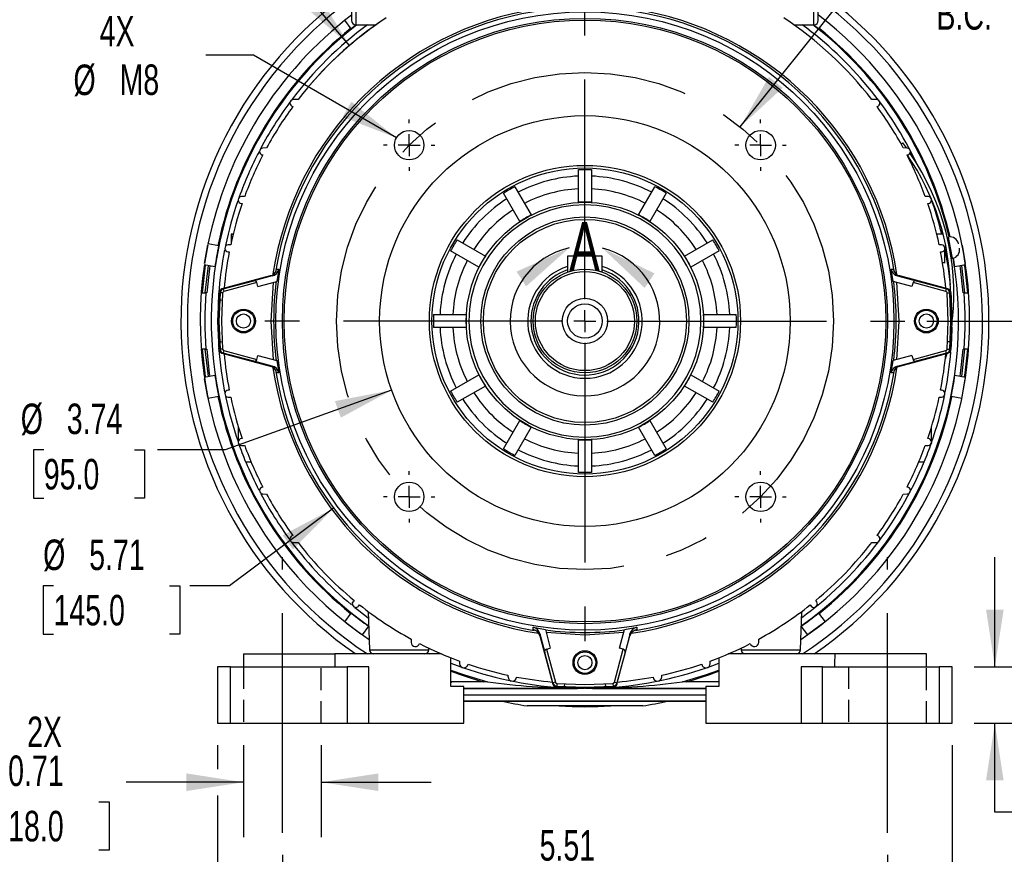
# Model space of a CAD drawing. Header units: inches. Extents: x 0 to 44, y 0 to 34.
# Tile 8 of 19: x 30 to 39, y 5.9 to 13.5. Entities that reach past the tile are written whole.
import ezdxf

# ---------------------------------------------------------------- set-up
doc = ezdxf.new("R2010")
doc.units = ezdxf.units.IN
doc.header["$LTSCALE"] = 4
doc.header["$MEASUREMENT"] = 0
doc.linetypes.add('CENTERX2', pattern=[0.8, 0.5, -0.1, 0.1, -0.1])
doc.linetypes.add('HIDDEN', pattern=[0.075, 0.05, -0.025])
doc.layers.add('CENTER', color=40, linetype='CENTERX2')
doc.layers.add('HIDDEN', color=102, linetype='HIDDEN')
doc.layers.add('DIMENSIONS', color=140, linetype='Continuous', lineweight=25)
doc.layers.add('TEXT', color=140, linetype='Continuous', lineweight=25)
doc.styles.add('SLDTEXTSTYLE0', font='TXT', dxfattribs={"width": 0.7})
doc.dimstyles.new('SLDDIMSTYLE0', dxfattribs={"dimtxt": 0.277778, "dimasz": 0.52, "dimexe": 0, "dimexo": 0.0625, "dimgap": 0.069444, "dimtad": 0, "dimtih": 1, "dimtoh": 1, "dimrnd": 1e-09, "dimdsep": 46, "dimtxsty": 'SLDTEXTSTYLE0', "dimsah": 1, "dimcen": 0.09, "dimadec": 0, "dimazin": 2, "dimtfac": 1, "dimtmove": 0, "dimatfit": 0, "dimfxl": 0, "dimfrac": 2, "dimtolj": 1, "dimtzin": 12, "dimarcsym": 0})
doc.dimstyles.new('SLDDIMSTYLE2', dxfattribs={"dimtxt": 0.277778, "dimasz": 0.52, "dimexe": 0, "dimexo": 0.0625, "dimgap": 0.069444, "dimtad": 0, "dimtih": 1, "dimtoh": 1, "dimrnd": 1e-09, "dimzin": 12, "dimdsep": 46, "dimtxsty": 'SLDTEXTSTYLE0', "dimsah": 1, "dimcen": 0.09, "dimadec": 0, "dimazin": 3, "dimtfac": 1, "dimtofl": 0, "dimtmove": 0, "dimatfit": 3, "dimfxl": 0, "dimfrac": 2, "dimtolj": 1, "dimtzin": 12, "dimarcsym": 0})
doc.dimstyles.new('SLDDIMSTYLE5', dxfattribs={"dimtxt": 0.277778, "dimasz": 0.52, "dimexe": 0, "dimexo": 0.0625, "dimgap": 0.069444, "dimtad": 0, "dimtih": 1, "dimtoh": 1, "dimrnd": 1e-09, "dimzin": 12, "dimdsep": 46, "dimtxsty": 'SLDTEXTSTYLE0', "dimsah": 1, "dimcen": 0, "dimadec": 0, "dimazin": 3, "dimtfac": 1, "dimtofl": 0, "dimtmove": 0, "dimatfit": 3, "dimfxl": 0, "dimfrac": 2, "dimtolj": 1, "dimtzin": 12, "dimarcsym": 0})
doc.dimstyles.new('SLDDIMSTYLE6', dxfattribs={"dimtxt": 0.277778, "dimasz": 0.52, "dimexe": 0, "dimexo": 0.0625, "dimgap": 0.069444, "dimtad": 0, "dimtih": 1, "dimtoh": 1, "dimrnd": 1e-09, "dimzin": 4, "dimdsep": 46, "dimtxsty": 'SLDTEXTSTYLE0', "dimsah": 1, "dimcen": 0, "dimadec": 0, "dimazin": 1, "dimtfac": 1, "dimtofl": 0, "dimtmove": 0, "dimatfit": 3, "dimfxl": 0, "dimfrac": 2, "dimtolj": 1, "dimtzin": 12, "dimarcsym": 0})
doc.dimstyles.new('SLDDIMSTYLE7', dxfattribs={"dimtxt": 0.277778, "dimasz": 0.52, "dimexe": 0, "dimexo": 0.0625, "dimgap": 0.069444, "dimtad": 0, "dimtih": 1, "dimtoh": 1, "dimrnd": 1e-09, "dimzin": 12, "dimdsep": 46, "dimtxsty": 'SLDTEXTSTYLE0', "dimsah": 1, "dimcen": 0, "dimadec": 0, "dimazin": 3, "dimtfac": 1, "dimtofl": 0, "dimtmove": 0, "dimatfit": 3, "dimfxl": 0, "dimfrac": 2, "dimtolj": 1, "dimtzin": 12, "dimarcsym": 0})

# ---------------------------------------------------------------- blocks, each defined once
blk = doc.blocks.new('_D_13')
at = {"layer": 'DIMENSIONS'}
for p, q in [((38.2424, 14.3133), (38.149, 14.3133)), ((38.149, 14.3133), (38.149, 13.8716)), ((39.2991, 14.3133), (39.3924, 14.3133)), ((39.3924, 14.3133), (39.3924, 13.8716)), ((36.5993, 12.5629), (37.6768, 13.9097)), ((37.6768, 13.9097), (37.8057, 13.9097)), ((38.149, 13.8716), (38.2424, 13.8716)), ((39.3924, 13.8716), (39.2991, 13.8716))]:
    blk.add_line(p, q, dxfattribs=at)
blk.add_solid([(36.5993, 12.5629), (36.9866, 12.919), (36.8617, 13.019)], dxfattribs=at)
at = {"layer": 'DIMENSIONS', "char_height": 0.27778, "attachment_point": 1, "style": 'SLDTEXTSTYLE0'}
for s, insert in [('%%c', (38.1481, 14.7336)), ('4.53', (38.5677, 14.7336)), ('115.0', (38.2424, 14.2296)), ('B.C.', (38.3868, 13.7257))]:
    blk.add_mtext(s, dxfattribs=dict(at, insert=insert))
blk = doc.blocks.new('_D_14')
at = {"layer": 'DIMENSIONS'}
for p, q in [((32.0749, 6.9341), (32.0749, 6.0962)), ((32.7836, 6.9341), (32.7836, 6.0962)), ((32.0749, 6.5962), (31.0055, 6.5962)), ((32.7836, 6.5962), (33.7836, 6.5962)), ((29.931, 6.4191), (29.8377, 6.4191)), ((29.8377, 6.4191), (29.8377, 5.9774)), ((30.7566, 6.4191), (30.85, 6.4191)), ((30.85, 6.4191), (30.85, 5.9774)), ((29.8377, 5.9774), (29.931, 5.9774)), ((30.85, 5.9774), (30.7566, 5.9774))]:
    blk.add_line(p, q, dxfattribs=at)
for points in [[(32.0749, 6.5962), (31.5549, 6.6762), (31.5549, 6.5162)], [(32.7836, 6.5962), (33.3036, 6.5162), (33.3036, 6.6762)]]:
    blk.add_solid(points, dxfattribs=at)
at = {"layer": 'DIMENSIONS', "char_height": 0.27778, "attachment_point": 1, "style": 'SLDTEXTSTYLE0'}
for s, insert in [('2X', (30.1039, 7.1936)), ('0.71', (29.931, 6.8394)), ('18.0', (29.931, 6.3354))]:
    blk.add_mtext(s, dxfattribs=dict(at, insert=insert))
blk = doc.blocks.new('_D_15')
at = {"layer": 'DIMENSIONS'}
for p, q in [((32.4293, 5.9341), (32.4293, 5.2405)), ((37.9411, 5.9341), (37.9411, 5.2405)), ((32.4293, 5.7405), (34.2802, 5.7405)), ((37.9411, 5.7405), (36.0901, 5.7405)), ((34.6568, 5.7399), (34.5635, 5.7399)), ((34.5635, 5.7399), (34.5635, 5.2981)), ((35.7135, 5.7399), (35.8069, 5.7399)), ((35.8069, 5.7399), (35.8069, 5.2981)), ((34.5635, 5.2981), (34.6568, 5.2981)), ((35.8069, 5.2981), (35.7135, 5.2981))]:
    blk.add_line(p, q, dxfattribs=at)
for points in [[(32.4293, 5.7405), (32.9493, 5.6605), (32.9493, 5.8205)], [(37.9411, 5.7405), (37.4211, 5.8205), (37.4211, 5.6605)]]:
    blk.add_solid(points, dxfattribs=at)
at = {"layer": 'DIMENSIONS', "char_height": 0.27778, "attachment_point": 1, "style": 'SLDTEXTSTYLE0'}
for s, insert in [('5.51', (34.7724, 6.1602)), ('140.0', (34.6568, 5.6562))]:
    blk.add_mtext(s, dxfattribs=dict(at, insert=insert))
blk = doc.blocks.new('_D_16')
at = {"layer": 'DIMENSIONS'}
for p, q in [((32.1666, 13.2148), (31.7331, 13.2148)), ((33.4685, 12.4632), (32.1666, 13.2148))]:
    blk.add_line(p, q, dxfattribs=at)
blk.add_solid([(33.4685, 12.4632), (33.0582, 12.7925), (32.9782, 12.6539)], dxfattribs=at)
at = {"layer": 'DIMENSIONS', "char_height": 0.27778, "attachment_point": 1, "style": 'SLDTEXTSTYLE0'}
for s, insert in [('4X', (30.7646, 13.5735)), ('%%c', (30.526, 13.1306)), ('M8', (30.9457, 13.1317))]:
    blk.add_mtext(s, dxfattribs=dict(at, insert=insert))
blk = doc.blocks.new('_D_18')
at = {"layer": 'DIMENSIONS'}
for p, q in [((38.9193, 7.6459), (38.9193, 8.6459)), ((38.7316, 7.6459), (39.4193, 7.6459)), ((38.7316, 7.1341), (39.4193, 7.1341)), ((38.9193, 6.3242), (38.9193, 7.1341)), ((39.3453, 6.3242), (38.9193, 6.3242)), ((39.8464, 6.3236), (39.7531, 6.3236)), ((39.7531, 6.3236), (39.7531, 5.8819)), ((40.672, 6.3236), (40.7653, 6.3236)), ((40.7653, 6.3236), (40.7653, 5.8819)), ((39.7531, 5.8819), (39.8464, 5.8819)), ((40.7653, 5.8819), (40.672, 5.8819))]:
    blk.add_line(p, q, dxfattribs=at)
for points in [[(38.9193, 7.6459), (38.9993, 8.1659), (38.8393, 8.1659)], [(38.9193, 7.1341), (38.8393, 6.6141), (38.9993, 6.6141)]]:
    blk.add_solid(points, dxfattribs=at)
at = {"layer": 'DIMENSIONS', "char_height": 0.27778, "attachment_point": 1, "style": 'SLDTEXTSTYLE0'}
for s, insert in [('0.51', (39.8464, 6.7439)), ('13.0', (39.8464, 6.24))]:
    blk.add_mtext(s, dxfattribs=dict(at, insert=insert))
blk = doc.blocks.new('_D_19')
at = {"layer": 'DIMENSIONS'}
for p, q in [((38.3003, 10.7955), (40.9406, 10.7955)), ((40.4406, 10.7955), (40.4406, 9.4693)), ((40.0278, 8.9642), (39.9345, 8.9642)), ((39.9345, 8.9642), (39.9345, 8.5225)), ((40.8535, 8.9642), (40.9468, 8.9642)), ((40.9468, 8.9642), (40.9468, 8.5225)), ((39.9345, 8.5225), (40.0278, 8.5225)), ((40.9468, 8.5225), (40.8535, 8.5225)), ((40.4406, 7.1341), (40.4406, 8.4603)), ((38.7316, 7.1341), (40.9406, 7.1341))]:
    blk.add_line(p, q, dxfattribs=at)
for points in [[(40.4406, 10.7955), (40.3606, 10.2755), (40.5206, 10.2755)], [(40.4406, 7.1341), (40.5206, 7.6541), (40.3606, 7.6541)]]:
    blk.add_solid(points, dxfattribs=at)
at = {"layer": 'DIMENSIONS', "char_height": 0.27778, "attachment_point": 1, "style": 'SLDTEXTSTYLE0'}
for s, insert in [('3.66', (40.0278, 9.3845)), ('93.0', (40.0278, 8.8806))]:
    blk.add_mtext(s, dxfattribs=dict(at, insert=insert))
blk = doc.blocks.new('_D_20')
at = {"layer": 'DIMENSIONS'}
for p, q in [((36.2805, 16.2677), (37.1144, 16.2677)), ((37.3544, 16.2677), (40.9406, 16.2677)), ((40.4406, 16.2677), (40.4406, 14.0361)), ((39.9123, 13.531), (39.819, 13.531)), ((39.819, 13.531), (39.819, 13.0893)), ((40.969, 13.531), (41.0623, 13.531)), ((41.0623, 13.531), (41.0623, 13.0893)), ((39.819, 13.0893), (39.9123, 13.0893)), ((40.4406, 10.7955), (40.4406, 13.0271)), ((41.0623, 13.0893), (40.969, 13.0893)), ((38.3003, 10.7955), (38.3659, 10.7955)), ((38.6059, 10.7955), (40.9406, 10.7955))]:
    blk.add_line(p, q, dxfattribs=at)
for points in [[(40.4406, 16.2677), (40.3606, 15.7477), (40.5206, 15.7477)], [(40.4406, 10.7955), (40.5206, 11.3155), (40.3606, 11.3155)]]:
    blk.add_solid(points, dxfattribs=at)
at = {"layer": 'DIMENSIONS', "char_height": 0.27778, "attachment_point": 1, "style": 'SLDTEXTSTYLE0'}
for s, insert in [('5.47', (40.0278, 13.9513)), ('139.0', (39.9123, 13.4473))]:
    blk.add_mtext(s, dxfattribs=dict(at, insert=insert))
blk = doc.blocks.new('_D_21')
at = {"layer": 'DIMENSIONS'}
for p, q in [((30.361, 14.3473), (30.2677, 14.3473)), ((30.2677, 14.3473), (30.2677, 13.9056)), ((31.4178, 14.3473), (31.5111, 14.3473)), ((31.5111, 14.3473), (31.5111, 13.9056)), ((32.1514, 14.3473), (31.6044, 14.3473)), ((33.0414, 13.3053), (32.1514, 14.3473)), ((30.2677, 13.9056), (30.361, 13.9056)), ((31.5111, 13.9056), (31.4178, 13.9056))]:
    blk.add_line(p, q, dxfattribs=at)
blk.add_arc((35.1852, 10.7955), 3.3007, 124.40348, 139.11608, dxfattribs=at)
blk.add_solid([(33.0414, 13.3053), (32.7645, 13.7527), (32.6429, 13.6488)], dxfattribs=at)
at = {"layer": 'DIMENSIONS', "char_height": 0.27778, "attachment_point": 1, "style": 'SLDTEXTSTYLE0'}
for s, insert in [('%%c', (30.2668, 14.7676)), ('6.60', (30.6864, 14.7676)), ('167.7', (30.361, 14.2637))]:
    blk.add_mtext(s, dxfattribs=dict(at, insert=insert))
blk = doc.blocks.new('_D_22')
at = {"layer": 'DIMENSIONS'}
for p, q in [((32.8958, 9.0909), (31.9482, 8.3854)), ((30.344, 8.3854), (30.2507, 8.3854)), ((30.2507, 8.3854), (30.2507, 7.9436)), ((31.4007, 8.3854), (31.494, 8.3854)), ((31.494, 8.3854), (31.494, 7.9436)), ((31.9482, 8.3854), (31.5874, 8.3854)), ((30.2507, 7.9436), (30.344, 7.9436)), ((31.494, 7.9436), (31.4007, 7.9436))]:
    blk.add_line(p, q, dxfattribs=at)
blk.add_solid([(32.8958, 9.0909), (32.4309, 8.8445), (32.5264, 8.7162)], dxfattribs=at)
at = {"layer": 'DIMENSIONS', "char_height": 0.27778, "attachment_point": 1, "style": 'SLDTEXTSTYLE0'}
for s, insert in [('%%c', (30.2497, 8.8057)), ('5.71', (30.6694, 8.8057)), ('145.0', (30.344, 8.3017))]:
    blk.add_mtext(s, dxfattribs=dict(at, insert=insert))
blk = doc.blocks.new('_D_23')
at = {"layer": 'DIMENSIONS'}
for p, q in [((33.4243, 10.1659), (31.9071, 9.6235)), ((30.2555, 9.6235), (30.1622, 9.6235)), ((30.1622, 9.6235), (30.1622, 9.1817)), ((31.0811, 9.6235), (31.1744, 9.6235)), ((31.1744, 9.6235), (31.1744, 9.1817)), ((31.9071, 9.6235), (31.2909, 9.6235)), ((30.1622, 9.1817), (30.2555, 9.1817)), ((31.1744, 9.1817), (31.0811, 9.1817))]:
    blk.add_line(p, q, dxfattribs=at)
blk.add_solid([(33.4243, 10.1659), (32.9077, 10.0662), (32.9616, 9.9155)], dxfattribs=at)
at = {"layer": 'DIMENSIONS', "char_height": 0.27778, "attachment_point": 1, "style": 'SLDTEXTSTYLE0'}
for s, insert in [('%%c', (30.0457, 10.0438)), ('3.74', (30.4653, 10.0438)), ('95.0', (30.2555, 9.5398))]:
    blk.add_mtext(s, dxfattribs=dict(at, insert=insert))
blk = doc.blocks.new('_D_24')
at = {"layer": 'DIMENSIONS'}
for p, q in [((31.8387, 6.9341), (31.8387, 6.7162)), ((38.5316, 6.9341), (38.5316, 4.1144)), ((31.8387, 6.4762), (31.8387, 4.1144)), ((31.8387, 4.6144), (34.2802, 4.6144)), ((34.6568, 4.6138), (34.5635, 4.6138)), ((34.5635, 4.6138), (34.5635, 4.172)), ((35.7135, 4.6138), (35.8069, 4.6138)), ((35.8069, 4.6138), (35.8069, 4.172)), ((38.5316, 4.6144), (36.0901, 4.6144)), ((34.5635, 4.172), (34.6568, 4.172)), ((35.8069, 4.172), (35.7135, 4.172))]:
    blk.add_line(p, q, dxfattribs=at)
for points in [[(31.8387, 4.6144), (32.3587, 4.5344), (32.3587, 4.6944)], [(38.5316, 4.6144), (38.0116, 4.6944), (38.0116, 4.5344)]]:
    blk.add_solid(points, dxfattribs=at)
at = {"layer": 'DIMENSIONS', "char_height": 0.27778, "attachment_point": 1, "style": 'SLDTEXTSTYLE0'}
for s, insert in [('6.69', (34.7724, 5.0341)), ('170.0', (34.6568, 4.5301))]:
    blk.add_mtext(s, dxfattribs=dict(at, insert=insert))
blk = doc.blocks.new('SW_CENTERMARKSYMBOL_1')
at = {"layer": 'CENTER', "color": 0}
for p, q in [((0, 0.2), (0, 2.9152)), ((0, 0), (0, 0.1)), ((-0.2, 0), (-2.9152, 0)), ((0, 0), (-0.1, 0)), ((0, 0), (0, -0.1)), ((0, 0), (0.1, 0)), ((0.2, 0), (2.9152, 0)), ((0, -0.2), (0, -2.9152))]:
    blk.add_line(p, q, dxfattribs=at)
blk = doc.blocks.new('SW_CENTERMARKSYMBOL_2')
at = {"layer": 'CENTER', "color": 0}
for p, q in [((0, 0.2), (0, 0.2339)), ((0, 0), (0, 0.1)), ((-0.2, 0), (-0.2339, 0)), ((0, 0), (-0.1, 0)), ((0, 0), (0, -0.1)), ((0, 0), (0.1, 0)), ((0.2, 0), (0.2339, 0)), ((0, -0.2), (0, -0.2339))]:
    blk.add_line(p, q, dxfattribs=at)
blk = doc.blocks.new('SW_CENTERMARKSYMBOL_3')
at = {"layer": 'CENTER', "color": 0}
for p, q in [((0, 0.2), (0, 0.2339)), ((0, 0), (0, 0.1)), ((-0.2, 0), (-0.2339, 0)), ((0, 0), (-0.1, 0)), ((0, 0), (0, -0.1)), ((0, 0), (0.1, 0)), ((0.2, 0), (0.2339, 0)), ((0, -0.2), (0, -0.2339))]:
    blk.add_line(p, q, dxfattribs=at)
blk = doc.blocks.new('SW_CENTERMARKSYMBOL_4')
at = {"layer": 'CENTER', "color": 0}
for p, q in [((0, 0.2), (0, 0.2339)), ((0, 0), (0, 0.1)), ((-0.2, 0), (-0.2339, 0)), ((0, 0), (-0.1, 0)), ((0, 0), (0, -0.1)), ((0, 0), (0.1, 0)), ((0.2, 0), (0.2339, 0)), ((0, -0.2), (0, -0.2339))]:
    blk.add_line(p, q, dxfattribs=at)
blk = doc.blocks.new('SW_CENTERMARKSYMBOL_5')
at = {"layer": 'CENTER', "color": 0}
for p, q in [((0, 0.2), (0, 0.2339)), ((0, 0), (0, 0.1)), ((-0.2, 0), (-0.2339, 0)), ((0, 0), (-0.1, 0)), ((0, 0), (0, -0.1)), ((0, 0), (0.1, 0)), ((0.2, 0), (0.2339, 0)), ((0, -0.2), (0, -0.2339))]:
    blk.add_line(p, q, dxfattribs=at)

msp = doc.modelspace()

# ---------------------------------------------------------------- linework, layer by layer
for p, q in [((33.0986, 14.5947), (33.0986, 13.4924)), ((33.0592, 14.0435), (33.0592, 13.5317)), ((37.2718, 13.4924), (37.2718, 14.0435)), ((37.3112, 13.5317), (37.3112, 14.0435)), ((33.0572, 13.4559), (32.9983, 13.5341)), ((33.0986, 13.4924), (33.282, 13.4924)), ((37.0883, 13.4924), (37.2718, 13.4924)), ((37.3721, 13.5341), (37.3132, 13.4559)), ((32.5723, 12.8124), (32.5289, 12.8113)), ((37.8415, 12.8113), (37.7981, 12.8124)), ((38.0654, 12.4077), (38.0789, 12.4181)), ((38.0789, 12.4181), (38.1143, 12.3705)), ((32.2848, 12.3712), (32.2506, 12.3703)), ((32.2506, 12.3073), (32.251, 12.3073)), ((38.1198, 12.3703), (38.0855, 12.3712)), ((38.1194, 12.3073), (38.1198, 12.3073)), ((35.1261, 12.1738), (35.1852, 12.175)), ((35.1261, 11.8767), (35.1261, 12.1738)), ((35.1852, 12.175), (35.2442, 12.1738)), ((35.2442, 12.1738), (35.2442, 11.8767)), ((32.0856, 11.9301), (32.0581, 11.9294)), ((34.5934, 11.7024), (34.4449, 11.9596)), ((34.5472, 12.0186), (34.6957, 11.7614)), ((35.6746, 11.7614), (35.8232, 12.0186)), ((35.9254, 11.9596), (35.7769, 11.7024)), ((38.3123, 11.9294), (38.2848, 11.9301)), ((32.0581, 11.8664), (32.0629, 11.8663)), ((38.3074, 11.8663), (38.3123, 11.8664)), ((31.9803, 11.5854), (31.9629, 11.5849)), ((38.3898, 11.5869), (38.3897, 11.5869)), ((38.4482, 11.5853), (38.3898, 11.5869)), ((31.7498, 11.4888), (31.7199, 11.319)), ((31.7338, 11.4041), (31.7498, 11.4888)), ((31.7523, 11.5008), (31.8487, 11.4838)), ((31.9581, 11.489), (31.9361, 11.4884)), ((34.0211, 11.5358), (34.2783, 11.3873)), ((36.092, 11.3873), (36.3492, 11.5358)), ((38.4343, 11.4884), (38.4123, 11.489)), ((38.5154, 11.4632), (38.497, 11.5599)), ((38.6208, 11.4873), (38.6502, 11.3205)), ((31.7199, 11.319), (31.7338, 11.4041)), ((31.9361, 11.4254), (31.9451, 11.4252)), ((34.2193, 11.285), (33.9621, 11.4335)), ((36.4083, 11.4335), (36.1511, 11.285)), ((38.4253, 11.4252), (38.4343, 11.4254)), ((38.465, 11.329), (38.465, 11.4569)), ((38.5337, 11.3665), (38.5154, 11.4632)), ((31.8145, 11.2899), (31.7181, 11.3069)), ((35.3427, 11.3861), (35.0277, 11.3861)), ((35.0277, 11.3861), (35.0277, 11.2409)), ((35.3427, 11.2409), (35.3427, 11.3861)), ((38.4426, 11.3284), (38.465, 11.329)), ((38.465, 11.329), (38.4652, 11.329)), ((38.522, 11.3643), (38.5337, 11.3665)), ((38.6523, 11.3069), (38.5559, 11.2899)), ((31.7261, 11.0514), (31.7563, 11.3002)), ((32.3753, 11.2684), (32.3749, 11.266)), ((32.3753, 11.2684), (32.3964, 11.2684)), ((32.3964, 11.2684), (32.3779, 11.1552)), ((37.974, 11.2684), (37.995, 11.2684)), ((37.9925, 11.1552), (37.974, 11.2684)), ((37.9955, 11.266), (37.995, 11.2684)), ((38.614, 11.3002), (38.6442, 11.0514)), ((32.318, 11.2055), (31.8785, 11.0877)), ((31.8906, 11.0877), (32.1677, 11.1619)), ((32.1966, 11.1452), (31.8967, 11.0649)), ((32.3365, 11.2055), (32.1677, 11.1619)), ((32.2061, 11.1109), (32.1966, 11.1452)), ((32.2061, 11.1109), (32.3779, 11.1552)), ((32.3365, 11.2055), (32.318, 11.2055)), ((38.1642, 11.1109), (37.9925, 11.1552)), ((38.0523, 11.2055), (38.0339, 11.2055)), ((38.0339, 11.2055), (38.2027, 11.1619)), ((38.4918, 11.0877), (38.0523, 11.2055)), ((38.1738, 11.1452), (38.1642, 11.1109)), ((38.4736, 11.0649), (38.1738, 11.1452)), ((38.2027, 11.1619), (38.4798, 11.0877)), ((31.6906, 11.0514), (31.7016, 11.0514)), ((31.7016, 11.0514), (31.7261, 11.0514)), ((31.7399, 11.0514), (31.7261, 11.0514)), ((31.8495, 11.0527), (31.8616, 11.0527)), ((31.8851, 11.0509), (31.8616, 11.0527)), ((31.8785, 11.0877), (31.8906, 11.0877)), ((31.8906, 11.0877), (31.8967, 11.0649)), ((38.4736, 11.0649), (38.4798, 11.0877)), ((38.4798, 11.0877), (38.4918, 11.0877)), ((38.4853, 11.0509), (38.5088, 11.0527)), ((38.5088, 11.0527), (38.5209, 11.0527)), ((38.6442, 11.0514), (38.6305, 11.0514)), ((38.6442, 11.0514), (38.6687, 11.0514)), ((38.6687, 11.0514), (38.6798, 11.0514)), ((33.8069, 10.8546), (34.104, 10.8546)), ((36.2664, 10.8546), (36.5634, 10.8546)), ((31.84, 10.7606), (31.846, 10.593)), ((34.104, 10.7365), (33.8069, 10.7365)), ((36.5634, 10.7365), (36.2664, 10.7365)), ((31.7016, 10.5396), (31.6906, 10.5396)), ((31.7261, 10.5396), (31.7016, 10.5396)), ((31.7261, 10.5396), (31.7399, 10.5396)), ((31.7562, 10.2908), (31.7261, 10.5396)), ((31.8616, 10.5384), (31.8495, 10.5384)), ((31.8851, 10.5402), (31.8616, 10.5384)), ((31.8906, 10.5033), (31.8785, 10.5033)), ((31.8785, 10.5033), (32.318, 10.3856)), ((31.8967, 10.5262), (31.8906, 10.5033)), ((32.1677, 10.4291), (31.8906, 10.5033)), ((31.8967, 10.5262), (32.1966, 10.4458)), ((38.0523, 10.3856), (38.4918, 10.5033)), ((38.1738, 10.4458), (38.4736, 10.5262)), ((38.4798, 10.5033), (38.2027, 10.4291)), ((38.4808, 10.5002), (38.4677, 10.449)), ((38.4798, 10.5033), (38.4736, 10.5262)), ((38.4918, 10.5033), (38.4798, 10.5033)), ((38.4853, 10.5402), (38.5088, 10.5384)), ((38.5209, 10.5384), (38.5088, 10.5384)), ((38.6442, 10.5396), (38.6142, 10.2908)), ((38.6442, 10.5396), (38.6305, 10.5396)), ((38.6687, 10.5396), (38.6442, 10.5396)), ((38.6798, 10.5396), (38.6687, 10.5396)), ((32.3365, 10.3855), (32.1677, 10.4291)), ((32.1966, 10.4458), (32.2061, 10.4802)), ((32.2061, 10.4802), (32.3779, 10.4358)), ((32.3779, 10.4358), (32.3964, 10.3226)), ((37.974, 10.3226), (37.9925, 10.4358)), ((38.1642, 10.4802), (37.9925, 10.4358)), ((38.0339, 10.3855), (38.2027, 10.4291)), ((38.1642, 10.4802), (38.1738, 10.4458)), ((32.318, 10.3856), (32.3365, 10.3855)), ((32.3749, 10.325), (32.3753, 10.3226)), ((32.3964, 10.3226), (32.3753, 10.3226)), ((37.995, 10.3226), (37.974, 10.3226)), ((37.995, 10.3226), (37.9955, 10.325)), ((38.0339, 10.3855), (38.0523, 10.3856)), ((31.7181, 10.2841), (31.8145, 10.3011)), ((31.7495, 10.1037), (31.7201, 10.2705)), ((33.9621, 10.1575), (34.2193, 10.3061)), ((36.1511, 10.3061), (36.4083, 10.1575)), ((38.5559, 10.3011), (38.6523, 10.2841)), ((38.6208, 10.1037), (38.6502, 10.2705)), ((31.9451, 10.1658), (31.9361, 10.1656)), ((34.2783, 10.2038), (34.0211, 10.0553)), ((36.3492, 10.0553), (36.092, 10.2038)), ((38.4343, 10.1656), (38.4253, 10.1658)), ((31.8487, 10.1073), (31.7523, 10.0903)), ((31.9361, 10.1026), (31.9581, 10.102)), ((38.4123, 10.102), (38.4343, 10.1026)), ((38.6181, 10.0903), (38.5217, 10.1073)), ((34.4449, 9.6315), (34.5934, 9.8887)), ((35.7769, 9.8887), (35.9254, 9.6315)), ((32.0274, 9.8347), (32.0274, 9.6932)), ((34.6957, 9.8296), (34.5472, 9.5724)), ((35.8232, 9.5724), (35.6746, 9.8296)), ((38.343, 9.6932), (38.343, 9.8347)), ((32.0292, 9.6827), (32.0274, 9.6878)), ((32.0629, 9.7248), (32.0581, 9.7247)), ((35.1261, 9.4173), (35.1261, 9.7143)), ((35.2442, 9.7143), (35.2442, 9.4173)), ((38.3123, 9.7247), (38.3074, 9.7248)), ((38.343, 9.6878), (38.3412, 9.6827)), ((32.0581, 9.6617), (32.0856, 9.6609)), ((38.2848, 9.6609), (38.3123, 9.6617)), ((32.0937, 9.5143), (32.143, 9.513)), ((38.2273, 9.513), (38.2766, 9.5143)), ((35.1852, 9.416), (35.1261, 9.4173)), ((35.2442, 9.4173), (35.1852, 9.416)), ((32.251, 9.2837), (32.2506, 9.2837)), ((38.1198, 9.2837), (38.1194, 9.2837)), ((32.2506, 9.2207), (32.2848, 9.2198)), ((38.0855, 9.2198), (38.1198, 9.2207)), ((32.5289, 8.7798), (32.5723, 8.7786)), ((37.7981, 8.7786), (37.8415, 8.7798)), ((33.0833, 8.2505), (33.074, 8.2385)), ((33.123, 8.1989), (33.1328, 8.2104)), ((37.2375, 8.2104), (37.2474, 8.1989)), ((37.2963, 8.2385), (37.2871, 8.2505)), ((32.9983, 8.057), (33.0572, 8.1351)), ((33.2096, 8.1506), (33.2218, 7.802)), ((37.1486, 7.802), (37.1607, 8.1494)), ((37.3132, 8.1351), (37.3721, 8.057)), ((33.009, 8.0484), (33.1443, 7.9465)), ((33.2143, 8.0165), (33.1555, 7.9385)), ((34.7122, 7.9857), (34.7123, 8.0067)), ((34.7122, 7.9857), (34.7146, 7.9852)), ((34.7123, 8.0067), (34.8255, 7.9882)), ((34.8255, 7.9882), (34.8698, 7.8165)), ((35.5005, 7.8165), (35.5449, 7.9882)), ((35.5449, 7.9882), (35.6581, 8.0067)), ((35.6557, 7.9852), (35.6581, 7.9857)), ((35.6581, 8.0067), (35.6581, 7.9857)), ((37.2149, 7.9385), (37.1561, 8.0165)), ((37.3613, 8.0484), (37.226, 7.9465)), ((33.6017, 7.8994), (33.6025, 7.8696)), ((34.7752, 7.9468), (34.7752, 7.9284)), ((34.7752, 7.9468), (34.8188, 7.778)), ((34.7752, 7.9284), (34.893, 7.4889)), ((35.4773, 7.4889), (35.5951, 7.9284)), ((35.5952, 7.9468), (35.5516, 7.778)), ((35.5951, 7.9284), (35.5952, 7.9468)), ((36.7679, 7.8696), (36.7686, 7.8994)), ((33.7627, 7.802), (33.7633, 7.8167)), ((34.8355, 7.8069), (34.8698, 7.8165)), ((34.8355, 7.8069), (34.9158, 7.5071)), ((35.4545, 7.5071), (35.5349, 7.8069)), ((35.5349, 7.8069), (35.5005, 7.8165)), ((36.6071, 7.8167), (36.6076, 7.802)), ((32.0749, 7.764), (32.0749, 7.6459)), ((32.0749, 7.764), (32.907, 7.764)), ((33.8794, 7.764), (32.907, 7.764)), ((33.2218, 7.802), (33.4923, 7.802)), ((33.4923, 7.802), (33.7627, 7.802)), ((33.7495, 7.7739), (33.7705, 7.764)), ((33.9647, 7.4687), (33.9647, 7.7287)), ((34.893, 7.5009), (34.8188, 7.778)), ((35.5516, 7.778), (35.4773, 7.5009)), ((36.4057, 7.7287), (36.4057, 7.4687)), ((37.4634, 7.764), (36.4909, 7.764)), ((36.5999, 7.764), (36.6209, 7.7739)), ((36.6076, 7.802), (36.8781, 7.802)), ((36.8781, 7.802), (37.1486, 7.802)), ((38.2954, 7.764), (37.4634, 7.764)), ((38.2954, 7.6459), (38.2954, 7.764)), ((31.8387, 7.6459), (31.8387, 7.1341)), ((31.9568, 7.6459), (31.8387, 7.6459)), ((31.9568, 7.1341), (31.9568, 7.6459)), ((31.9568, 7.6459), (33.0198, 7.6459)), ((33.0198, 7.6459), (33.0198, 7.1341)), ((33.2167, 7.6459), (33.0198, 7.6459)), ((33.2167, 7.1341), (33.2167, 7.6459)), ((34.0429, 7.6987), (34.0434, 7.6766)), ((36.3269, 7.6766), (36.3275, 7.6987)), ((37.1537, 7.6459), (37.1537, 7.1341)), ((37.3505, 7.6459), (37.1537, 7.6459)), ((37.3505, 7.1341), (37.3505, 7.6459)), ((37.3505, 7.6459), (38.4135, 7.6459)), ((38.4135, 7.6459), (38.4135, 7.1341)), ((38.5316, 7.6459), (38.4135, 7.6459)), ((38.5316, 7.1341), (38.5316, 7.6459)), ((34.484, 7.5701), (34.4844, 7.5542)), ((35.886, 7.5542), (35.8864, 7.5701)), ((34.0828, 7.4687), (33.9647, 7.4687)), ((33.9667, 7.5095), (33.9667, 7.5096)), ((34.296, 7.5095), (33.9668, 7.5095)), ((34.0828, 7.1341), (34.0828, 7.4687)), ((34.0828, 7.4509), (35.116, 7.4509)), ((35.1776, 7.4502), (34.0828, 7.4502)), ((34.9158, 7.5071), (34.893, 7.5009)), ((34.893, 7.4889), (34.893, 7.5009)), ((34.9298, 7.4954), (34.928, 7.4719)), ((34.928, 7.4598), (34.928, 7.4719)), ((34.983, 7.4563), (35.116, 7.4509)), ((36.2875, 7.4502), (35.191, 7.4502)), ((35.2544, 7.4509), (35.387, 7.4563)), ((35.2544, 7.4509), (36.2875, 7.4509)), ((35.4405, 7.4954), (35.4423, 7.4719)), ((35.4423, 7.4719), (35.4423, 7.4598)), ((35.4545, 7.5071), (35.4773, 7.5009)), ((35.4773, 7.5009), (35.4773, 7.4889)), ((36.0738, 7.5095), (36.0735, 7.5095)), ((36.4036, 7.5095), (36.0738, 7.5095)), ((36.2875, 7.4687), (36.2875, 7.1341)), ((36.4057, 7.4687), (36.2875, 7.4687)), ((36.4036, 7.5096), (36.4036, 7.5096)), ((34.0828, 7.3915), (36.2875, 7.3915)), ((35.1852, 7.3331), (34.0828, 7.3331)), ((34.0828, 7.333), (35.1695, 7.333)), ((35.7119, 7.2916), (34.6584, 7.2916)), ((36.2875, 7.3331), (35.1852, 7.3331)), ((35.2009, 7.333), (36.2875, 7.333)), ((31.8387, 7.1341), (31.9568, 7.1341)), ((31.9568, 7.1341), (33.0198, 7.1341)), ((33.0198, 7.1341), (33.2167, 7.1341)), ((33.2167, 7.1341), (34.0828, 7.1341)), ((36.2875, 7.1341), (37.1537, 7.1341)), ((37.1537, 7.1341), (37.3505, 7.1341)), ((37.3505, 7.1341), (38.4135, 7.1341)), ((38.4135, 7.1341), (38.5316, 7.1341))]:
    msp.add_line(p, q)
at = {"color": 179, "linetype": 'Continuous', "lineweight": 18}
msp.add_line((37.1537, 7.6459), (38.5316, 7.6459), dxfattribs=at)
at = {"flags": 128}
for points in [[(38.5141, 11.1263), (38.4957, 11.2771), (38.4641, 11.4591)], [(31.7016, 11.0514), (31.7257, 11.2779), (31.7296, 11.3049)], [(38.6408, 11.3049), (38.6447, 11.2779), (38.6687, 11.0514)], [(31.7672, 11.2983), (31.7638, 11.2751), (31.7399, 11.0514)], [(38.6305, 11.0514), (38.6065, 11.2751), (38.6032, 11.2983)], [(32.3478, 10.4422), (32.3259, 10.7955), (32.3478, 11.1488)], [(38.0225, 11.1488), (38.0445, 10.7955), (38.0225, 10.4422)], [(31.8495, 11.0527), (31.8396, 10.7955), (31.8495, 10.5384)], [(31.8616, 11.0527), (31.8517, 10.7955), (31.8616, 10.5384)], [(31.8851, 11.0509), (31.8753, 10.7955), (31.8851, 10.5402)], [(38.4853, 10.5402), (38.4951, 10.7955), (38.4853, 11.0509)], [(38.5088, 10.5384), (38.5187, 10.7955), (38.5088, 11.0527)], [(38.5209, 10.5384), (38.5308, 10.7955), (38.5209, 11.0527)], [(31.8459, 10.9978), (31.8452, 10.9844), (31.8399, 10.7803)], [(38.5244, 10.5928), (38.5262, 10.6247), (38.5301, 10.7401)], [(31.7296, 10.2861), (31.7247, 10.3203), (31.7016, 10.5396)], [(31.7399, 10.5396), (31.7637, 10.3171), (31.7672, 10.2928)], [(31.8487, 10.5522), (31.8708, 10.3409), (31.9031, 10.1479)], [(38.6032, 10.2928), (38.6067, 10.3171), (38.6305, 10.5396)], [(38.6687, 10.5396), (38.6456, 10.3203), (38.6408, 10.2861)], [(33.0675, 8.2193), (33.0692, 8.2294), (33.074, 8.2385)], [(33.09, 8.1875), (33.1253, 8.1596), (33.2116, 8.0943)], [(35.5385, 7.9582), (35.1852, 7.9362), (34.8319, 7.9582)], [(33.9647, 7.6179), (34.0869, 7.5736), (34.2968, 7.5095)], [(36.0735, 7.5095), (36.2843, 7.5739), (36.4057, 7.6179)], [(33.9668, 7.5095), (33.9656, 7.5053), (33.9647, 7.5008)], [(34.928, 7.4719), (35.1852, 7.462), (35.4423, 7.4719)], [(35.4423, 7.4598), (35.1843, 7.4499), (34.928, 7.4598)], [(34.9298, 7.4954), (35.1852, 7.4856), (35.4405, 7.4954)], [(36.4036, 7.5095), (36.4047, 7.5053), (36.4057, 7.5008)], [(35.1695, 7.3331), (35.1829, 7.3331), (35.1852, 7.3331)], [(35.1852, 7.3331), (35.1875, 7.3331), (35.2009, 7.3331)]]:
    msp.add_lwpolyline(points, dxfattribs=at)
for centre, radius in [((35.1852, 10.7955), 2.8152), ((35.1852, 10.7955), 2.7559), ((35.1852, 10.7955), 2.7402), ((35.1852, 10.7955), 1.8701), ((33.5844, 12.3963), 0.1339), ((36.7859, 12.3963), 0.1339), ((35.1852, 10.7955), 1.4173), ((35.1852, 10.7955), 1.3935), ((35.1852, 10.7955), 1.0808), ((35.1852, 10.7955), 0.9479), ((35.1852, 10.7955), 0.9252), ((35.1852, 10.7955), 0.4724), ((35.1852, 10.7955), 0.4513), ((35.1852, 10.7955), 0.2067), ((35.1852, 10.7955), 0.1575), ((32.0749, 10.7955), 0.1083), ((32.0749, 10.7955), 0.0984), ((32.0749, 10.7955), 0.0643), ((38.2954, 10.7955), 0.1083), ((38.2954, 10.7955), 0.0984), ((38.2954, 10.7955), 0.0643), ((33.5844, 9.1948), 0.1339), ((36.7859, 9.1948), 0.1339), ((35.1852, 7.6853), 0.1083), ((35.1852, 7.6853), 0.0984), ((35.1852, 7.6853), 0.0643)]:
    msp.add_circle(centre, radius)
for centre, radius, start, end in [((35.1852, 10.7955), 3.6806, 125.31215, 235.45026), ((35.1852, 10.7955), 3.6215, 126.02641, 236.83262), ((35.1852, 10.7955), 3.6215, 303.16738, 53.9735), ((35.1852, 10.7955), 3.6806, 304.54974, 54.66913), ((35.1852, 10.7955), 2.874, 98.58861, 171.41349), ((35.1852, 10.7955), 2.874, 8.4787, 81.44561), ((35.1852, 10.7955), 3.5046, 127.38067, 168.46687), ((35.1852, 10.7955), 2.8543, 99.32965, 170.63792), ((35.1852, 10.7955), 3.3007, 123.27588, 142.33532), ((35.1852, 10.7955), 2.8543, 9.10387, 80.91185), ((35.1852, 10.7955), 3.3007, 37.66468, 56.72412), ((35.1852, 10.7955), 3.5046, 304.13595, 52.59606), ((35.1852, 10.7955), 3.404, 127.6025, 234.61754), ((35.1852, 10.7955), 3.4129, 128.65261, 168.34739), ((35.1852, 10.7955), 3.3454, 126.27883, 143.02028), ((33.0986, 13.5317), 0.0394, 180, 270), ((35.1852, 10.7955), 3.3454, 25.48568, 53.72117), ((35.1852, 10.7955), 3.404, 12.99079, 52.3975), ((37.2718, 13.5317), 0.0394, 270, 0), ((35.1852, 10.7955), 3.4129, 12.96658, 51.34739), ((35.1852, 10.7955), 3.3454, 143.46066, 151.9946), ((35.1852, 10.7955), 3.3007, 143.71916, 151.48578), ((32.5297, 12.7798), 0.0315, 91.5, 180), ((32.5297, 12.7798), 0.0315, 180, 260.26759), ((37.8407, 12.7798), 0.0315, 279.73176, 88.5), ((35.1852, 10.7955), 3.3007, 28.51422, 36.28086), ((35.1852, 10.7955), 3.3454, 152.55574, 160.26471), ((35.1852, 10.7955), 3.3007, 152.74075, 159.89548), ((32.2514, 12.3388), 0.0315, 91.5, 180), ((32.2514, 12.3388), 0.0315, 180, 268.5), ((35.1852, 10.7955), 3.3007, 20.10452, 27.25925), ((38.119, 12.3388), 0.0315, 271.5, 88.5), ((36.2718, 11.0383), 2.2441, 0.95407, 34.46705), ((36.2718, 11.0383), 2.2736, 354.27676, 34.3862), ((35.1852, 10.7955), 1.3209, 92.56241, 117.43759), ((35.1852, 10.7955), 1.3209, 62.56241, 87.43759), ((32.0589, 11.8979), 0.0315, 91.5, 180), ((35.1852, 10.7955), 1.3795, 117.54647, 122.45353), ((35.1852, 10.7955), 1.2047, 92.80988, 117.19012), ((35.1852, 10.7955), 1.2047, 62.80988, 87.19012), ((35.1852, 10.7955), 1.3795, 57.54647, 62.45353), ((38.3115, 11.8979), 0.0315, 271.5, 88.5), ((35.1852, 10.7955), 3.3454, 160.92448, 168.15757), ((35.1852, 10.7955), 3.3007, 161.0712, 167.87172), ((32.0589, 11.8979), 0.0315, 180, 268.5), ((35.1852, 10.7955), 1.3209, 122.56241, 147.43759), ((35.1852, 10.7955), 1.0572, 90, 270), ((35.1852, 10.7955), 1.0828, 86.87367, 93.12633), ((35.1852, 10.7955), 1.0572, 270, 90), ((35.1852, 10.7955), 1.3209, 32.56241, 57.43759), ((35.1852, 10.7955), 3.3007, 12.12828, 18.9288), ((35.1852, 10.7955), 3.3454, 13.66163, 19.51875), ((35.1852, 10.7955), 1.2047, 122.80988, 147.19012), ((35.1852, 10.7955), 1.0828, 116.87367, 123.12633), ((35.1852, 10.7955), 1.0828, 56.87367, 63.12633), ((35.1852, 10.7955), 1.2047, 32.80988, 57.19012), ((82.7541, 11.5389), 50.7912, 179.94808, 180.03155), ((31.9369, 11.4569), 0.0315, 91.5, 180), ((35.1852, 10.7955), 1.3795, 147.54647, 152.45353), ((35.1852, 10.7955), 1.3795, 27.54647, 32.45353), ((38.4335, 11.4569), 0.0315, 271.5, 88.5), ((38.5117, 11.4826), 0.0787, 10.72378, 100.72378), ((35.1852, 10.7955), 3.3454, 168.83705, 175.83457), ((35.1852, 10.7955), 3.3007, 169.00223, 174.83145), ((31.9369, 11.4569), 0.0315, 180, 268.5), ((35.1852, 10.7955), 1.3209, 152.56241, 177.43759), ((35.1852, 10.7955), 1.3209, 2.56241, 27.43759), ((35.1852, 10.7955), 3.3007, 5.16855, 10.99777), ((38.519, 11.4439), 0.0787, 280.72378, 10.72378), ((35.1852, 10.7955), 3.5046, 171.53341, 235.86405), ((35.1852, 10.7955), 3.5039, 171.60964, 175.81175), ((35.1852, 10.7955), 1.2047, 152.80988, 177.19012), ((35.1852, 10.7955), 1.0828, 146.87367, 153.12633), ((35.1852, 10.7955), 1.0828, 26.87367, 33.12633), ((35.1852, 10.7955), 1.2047, 2.80988, 27.19012), ((35.1852, 10.7955), 3.404, 305.38246, 9.68499), ((35.1852, 10.7955), 3.5039, 4.18825, 8.39036), ((32.2977, 11.2816), 0.0788, 284.97758, 350.42599), ((32.3171, 11.284), 0.0808, 283.87341, 348.9126), ((35.1852, 10.7955), 0.5217, 107.57096, 72.42904), ((35.1852, 10.7955), 0.4921, 108.66292, 180), ((35.1852, 10.7955), 0.4921, 180, 71.33708), ((38.0532, 11.2839), 0.0807, 191.03464, 256.17934), ((38.0727, 11.2816), 0.0788, 189.57401, 255.02242), ((35.1852, 10.7955), 2.8357, 172.71256, 187.28744), ((35.1852, 10.7955), 2.8357, 352.71256, 7.28744), ((35.1852, 10.7955), 3.4628, 175.76186, 184.23814), ((31.8724, 11.0181), 0.0264, 130.68307, 184.48905), ((31.8888, 11.0496), 0.0394, 105.06412, 175.5697), ((31.9008, 11.0496), 0.0394, 105.06468, 175.56914), ((31.9007, 11.0497), 0.0157, 104.83139, 175.79563), ((38.4696, 11.0497), 0.0157, 4.20436, 75.16862), ((38.4695, 11.0496), 0.0394, 4.4303, 74.93588), ((38.4816, 11.0496), 0.0394, 4.43086, 74.93532), ((38.497, 11.0173), 0.0275, 339.03178, 56.15141), ((35.1852, 10.7955), 3.4628, 355.76186, 4.23814), ((31.8776, 11.016), 0.0315, 180, 268.5), ((35.1852, 10.7955), 1.3795, 177.54647, 182.45353), ((35.1852, 10.7955), 1.0828, 176.87367, 183.12633), ((35.1852, 10.7955), 1.0828, 356.87367, 3.12633), ((35.1852, 10.7955), 1.3795, 357.54647, 2.45353), ((35.1852, 10.7955), 1.3209, 182.56241, 207.43759), ((35.1852, 10.7955), 1.2047, 182.80988, 207.19012), ((35.1852, 10.7955), 1.2047, 332.80988, 357.19012), ((35.1852, 10.7955), 1.3209, 332.56241, 357.43759), ((31.8776, 10.575), 0.0315, 91.5, 180), ((38.4932, 10.5755), 0.0311, 307.8792, 89.21937), ((35.1852, 10.7955), 3.5039, 184.18825, 188.39036), ((31.8724, 10.573), 0.0264, 175.56803, 230.38434), ((31.8888, 10.5414), 0.0394, 184.43086, 254.93532), ((31.9008, 10.5414), 0.0394, 184.4303, 254.93588), ((31.9007, 10.5413), 0.0157, 184.20436, 255.16862), ((35.1852, 10.7955), 3.3007, 185.16855, 190.99777), ((35.1852, 10.7955), 3.3007, 349.00223, 354.83145), ((35.1852, 10.7955), 3.3454, 348.83631, 355.20828), ((38.4696, 10.5413), 0.0157, 284.83139, 355.79563), ((38.4695, 10.5414), 0.0394, 285.06468, 355.56914), ((38.4816, 10.5414), 0.0394, 285.06412, 355.5697), ((35.1852, 10.7955), 3.5039, 351.60964, 355.81175), ((32.2977, 10.3095), 0.0788, 9.57401, 75.02242), ((32.3172, 10.3072), 0.0807, 11.03464, 76.17934), ((35.1852, 10.7955), 2.874, 188.54808, 261.53411), ((35.1852, 10.7955), 2.8543, 189.32542, 260.66007), ((35.1852, 10.7955), 2.874, 278.49075, 351.43977), ((35.1852, 10.7955), 2.8543, 279.30459, 350.65679), ((38.0533, 10.3071), 0.0808, 103.87341, 168.9126), ((38.0727, 10.3095), 0.0788, 104.97758, 170.42599), ((35.1852, 10.7955), 1.0828, 206.87367, 213.12633), ((35.1852, 10.7955), 1.0828, 326.87367, 333.12633), ((31.9369, 10.1341), 0.0315, 91.5, 180), ((35.1852, 10.7955), 1.3795, 207.54647, 212.45353), ((35.1852, 10.7955), 1.2047, 212.80988, 237.19012), ((35.1852, 10.7955), 1.2047, 302.80988, 327.19012), ((35.1852, 10.7955), 1.3795, 327.54647, 332.45353), ((38.4335, 10.1341), 0.0315, 271.5, 88.5), ((35.1852, 10.7955), 3.4129, 191.65261, 231.34739), ((31.9369, 10.1341), 0.0315, 180, 268.5), ((35.1852, 10.7955), 3.3454, 191.85341, 199.16804), ((35.1852, 10.7955), 3.3007, 192.12828, 198.9288), ((35.1852, 10.7955), 1.3209, 212.56241, 237.43759), ((35.1852, 10.7955), 1.3209, 302.56241, 327.43759), ((35.1852, 10.7955), 3.4129, 308.65261, 348.34739), ((35.1852, 10.7955), 3.3007, 341.0712, 347.87172), ((35.1852, 10.7955), 3.3454, 340.69245, 348.14494), ((35.1852, 10.7955), 1.0828, 236.87367, 243.12633), ((35.1852, 10.7955), 1.0828, 296.87367, 303.12633), ((32.0589, 9.6932), 0.0315, 91.5, 180), ((32.0589, 9.6932), 0.0315, 180, 268.5), ((35.1852, 10.7955), 1.2047, 242.80988, 267.19012), ((35.1852, 10.7955), 1.0828, 266.87367, 273.12633), ((35.1852, 10.7955), 1.2047, 272.80988, 297.19012), ((38.3115, 9.6932), 0.0315, 271.5, 88.5), ((35.1852, 10.7955), 3.3465, 199.42318, 202.5117), ((35.1852, 10.7955), 3.3007, 200.10452, 207.25925), ((35.1852, 10.7955), 1.3795, 237.54647, 242.45353), ((35.1852, 10.7955), 1.3209, 242.56241, 267.43759), ((35.1852, 10.7955), 1.3209, 272.56241, 297.43759), ((35.1852, 10.7955), 1.3795, 297.54647, 302.45353), ((35.1852, 10.7955), 3.3007, 332.74075, 339.89548), ((35.1537, 10.8076), 3.3802, 337.50372, 340.56141), ((35.1852, 10.7955), 3.3454, 202.52008, 207.4181), ((35.1852, 10.7955), 3.3454, 306.15364, 337.47992), ((32.2514, 9.2522), 0.0315, 91.5, 180), ((32.2514, 9.2522), 0.0315, 180, 268.5), ((38.119, 9.2522), 0.0315, 271.5, 88.5), ((35.1852, 10.7955), 3.3454, 208.05477, 216.55727), ((35.1852, 10.7955), 3.3007, 208.51422, 216.28086), ((35.1852, 10.7955), 3.3007, 323.71916, 331.48578), ((32.5297, 8.8113), 0.0315, 99.73176, 180), ((32.5297, 8.8113), 0.0315, 180, 268.5), ((37.8407, 8.8113), 0.0315, 271.5, 80.26759), ((35.1852, 10.7955), 3.3454, 216.91873, 230.5557), ((35.1852, 10.7955), 3.3007, 217.66468, 230.44637), ((35.1852, 10.7955), 3.3007, 309.55363, 322.33532), ((33.099, 8.2193), 0.0315, 180, 319.5), ((35.1852, 10.7955), 3.3007, 231.55363, 241.33243), ((35.1852, 10.7955), 3.3007, 298.66757, 308.44637), ((37.2713, 8.2193), 0.0315, 220.5, 37.5), ((34.6991, 7.908), 0.0788, 14.97758, 80.42599), ((34.6967, 7.9274), 0.0808, 13.87341, 78.9126), ((35.1852, 10.7955), 2.8357, 262.71256, 277.28744), ((35.6712, 7.908), 0.0788, 99.57401, 165.02242), ((35.6735, 7.9275), 0.0807, 101.03464, 166.17934), ((33.6419, 7.8706), 0.0394, 181.5, 341.76193), ((35.1852, 10.7955), 3.3007, 242.85589, 249.75243), ((35.1852, 10.7955), 3.3007, 290.24757, 297.14413), ((36.7285, 7.8706), 0.0394, 198.23765, 358.5), ((33.2611, 7.8034), 0.0394, 182, 270), ((33.7234, 7.8034), 0.0394, 270, 358), ((36.647, 7.8034), 0.0394, 182, 270), ((37.1092, 7.8034), 0.0394, 270, 358), ((35.1852, 10.7955), 3.3454, 248.60315, 265.20267), ((34.0828, 7.6776), 0.0394, 181.5, 350.10862), ((35.1852, 10.7955), 3.3007, 251.20287, 257.73475), ((35.1852, 10.7955), 3.3454, 274.79847, 291.39685), ((35.1852, 10.7955), 3.3007, 282.26525, 288.79714), ((36.2875, 7.6776), 0.0394, 189.89122, 358.5), ((35.1852, 10.7955), 3.4129, 249.04656, 254.32747), ((34.5238, 7.5553), 0.0394, 181.5, 358.04361), ((35.1852, 10.7955), 3.3007, 259.13711, 264.83145), ((35.1852, 10.7955), 3.3007, 275.16855, 280.86289), ((35.8466, 7.5553), 0.0394, 181.95639, 358.5), ((35.1852, 10.7955), 3.4129, 285.67253, 290.95344), ((35.1879, 14.2076), 6.7571, 262.42242, 269.39049), ((34.9311, 7.5112), 0.0394, 195.06468, 265.56914), ((34.9311, 7.4991), 0.0394, 195.06412, 265.5697), ((34.931, 7.5111), 0.0157, 194.83139, 265.79563), ((34.9674, 7.4943), 0.0366, 278.94976, 0.7846), ((35.1826, 14.2058), 6.7553, 270.60861, 277.57848), ((35.4029, 7.4943), 0.0366, 179.2032, 260.98212), ((35.4394, 7.5111), 0.0157, 274.20436, 345.16862), ((35.4393, 7.5112), 0.0394, 274.4303, 344.93588), ((35.4393, 7.4991), 0.0394, 274.43086, 344.93532), ((35.1852, 10.7955), 3.5433, 257.73878, 261.45092), ((35.1852, 10.7955), 3.5118, 266.16247, 273.83753), ((35.1852, 10.7955), 3.4628, 269.26987, 270.73013), ((35.1852, 10.7955), 3.5433, 278.54908, 282.26122)]:
    msp.add_arc(centre, radius, start, end)
for centre, major_axis, ratio, start_param, end_param in [((35.2408, 10.7217), (-2.1059, 2.7946), 0.999651, 0.011251, 0.028142), ((35.1295, 10.7217), (2.1059, 2.7946), 0.999651, 6.255044, 6.271934), ((35.2762, 10.7795), (3.446, -0.6076), 0.999651, 3.113451, 3.169734), ((35.0941, 10.7795), (3.446, 0.6076), 0.999651, 6.255044, 6.27793), ((32.1738, 11.1391), (0.0205, -0.0119), 0.991003, 0.789917, 2.351676), ((38.1966, 11.1391), (0.0205, 0.0119), 0.991003, 0.789917, 2.351676), ((32.1738, 10.4519), (0.0205, 0.0119), 0.991003, 3.93151, 5.493268), ((38.1966, 10.4519), (0.0205, -0.0119), 0.991003, 3.93151, 5.493268), ((35.2762, 10.8116), (3.446, 0.6076), 0.999651, 3.113451, 3.169734), ((35.0941, 10.8116), (3.446, -0.6076), 0.999651, 6.255044, 6.311327), ((35.2408, 10.8694), (2.1059, 2.7946), 0.999651, 3.113451, 3.169734), ((35.1295, 10.8694), (-2.1059, 2.7946), 0.999651, 3.113451, 3.169734), ((34.8416, 7.7841), (0.0119, 0.0205), 0.991003, 0.789917, 2.351676), ((35.5288, 7.7841), (-0.0119, 0.0205), 0.991003, 3.93151, 5.493268), ((33.4923, 10.0188), (0, 16.9112), 0.034921, 1.704528, 1.711578), ((36.8781, 10.0188), (0, 16.9112), 0.034921, 4.571607, 4.578657)]:
    msp.add_ellipse(centre, major_axis=major_axis, ratio=ratio, start_param=start_param, end_param=end_param)
at = {"layer": 'CENTER'}
for p, q in [((32.4293, 6.1341), (32.4293, 8.6459)), ((37.9411, 6.1341), (37.9411, 8.6459))]:
    msp.add_line(p, q, dxfattribs=at)
msp.add_circle((35.1852, 10.7955), 2.2635, dxfattribs=at)
at = {"layer": 'HIDDEN'}
for p, q in [((32.0749, 7.6459), (32.0749, 7.1341)), ((32.7836, 7.1341), (32.7836, 7.6459)), ((37.5868, 7.6459), (37.5868, 7.1341)), ((38.2954, 7.1341), (38.2954, 7.6459))]:
    msp.add_line(p, q, dxfattribs=at)
at = {"layer": 'TEXT'}
msp.add_arc((35.1852, 10.7955), 0.6813, 102.11805, 76.37555, dxfattribs=at)
for points in [[(35.0422, 11.4616), (34.5625, 11.2455), (34.6497, 11.1113)], [(35.3457, 11.4576), (35.7288, 11.0971), (35.8195, 11.2289)]]:
    msp.add_solid(points, dxfattribs=at)

# ---------------------------------------------------------------- block references
at = {"layer": 'CENTER'}
for name, p in [('SW_CENTERMARKSYMBOL_1', (35.1852, 10.7955)), ('SW_CENTERMARKSYMBOL_2', (33.5844, 12.3963)), ('SW_CENTERMARKSYMBOL_3', (36.7859, 12.3963)), ('SW_CENTERMARKSYMBOL_5', (33.5844, 9.1948)), ('SW_CENTERMARKSYMBOL_4', (36.7859, 9.1948))]:
    msp.add_blockref(name, p, dxfattribs=at)

# ---------------------------------------------------------------- texts
at = {"layer": 'TEXT', "insert": (35.0422, 11.6979), "char_height": 0.4444, "attachment_point": 1, "style": 'SLDTEXTSTYLE0'}
msp.add_mtext('A', dxfattribs=at)

# ---------------------------------------------------------------- dimensions: what is measured, and where the dimension line sits
at = {"layer": 'DIMENSIONS'}
for base, p1, p2, angle, dimstyle, picture, middle in [((40.4406, 16.2677), (38.1003, 10.7955), (36.0805, 16.2677), 90, 'SLDDIMSTYLE2', '_D_20', (40.4406, 13.5316)), ((40.4406, 10.7955), (38.5316, 7.1341), (38.1003, 10.7955), 90, 'SLDDIMSTYLE2', '_D_19', (40.4406, 8.9648)), ((38.9193, 7.6459), (38.5316, 7.1341), (38.5316, 7.6459), 90, 'SLDDIMSTYLE0', '_D_18', (38.9193, 6.3242)), ((37.9411, 5.7405), (32.4293, 6.1341), (37.9411, 6.1341), 0, 'SLDDIMSTYLE2', '_D_15', (35.1852, 5.7405))]:
    dim = msp.add_linear_dim(base=base, p1=p1, p2=p2, angle=angle, dimstyle=dimstyle, dxfattribs=at)
    dim.commit()
    dim.dimension.update_dxf_attribs({"geometry": picture, "text_midpoint": middle, "dimtype": 160})
for p1, p2, dimstyle, picture, middle in [((37.3289, 8.2857), (33.0414, 13.3053), 'SLDDIMSTYLE6', '_D_21', (30.8894, 14.3473)), ((37.4746, 12.5001), (32.8958, 9.0909), 'SLDDIMSTYLE7', '_D_22', (30.8724, 8.3854)), ((36.9461, 11.4251), (33.4243, 10.1659), 'SLDDIMSTYLE7', '_D_23', (30.6683, 9.6235))]:
    dim = msp.add_diameter_dim_2p(p1=p1, p2=p2, dimstyle=dimstyle, dxfattribs=at)
    dim.commit()
    dim.dimension.update_dxf_attribs({"geometry": picture, "text_midpoint": middle, "dimtype": 163})
for p1, p2, text, picture, middle in [((33.7711, 9.0281), (36.5993, 12.5629), '<>\\PB.C.', '_D_13', (38.7707, 14.0924)), ((33.7004, 12.3293), (33.4685, 12.4632), '4X\\P%%cM8', '_D_16', (31.0046, 13.2148))]:
    dim = msp.add_diameter_dim_2p(p1=p1, p2=p2, text=text, dimstyle='SLDDIMSTYLE5', dxfattribs=at)
    dim.commit()
    dim.dimension.update_dxf_attribs({"geometry": picture, "text_midpoint": middle, "dimtype": 163})
dim = msp.add_linear_dim(base=(32.7836, 6.5962), p1=(32.0749, 7.1341), p2=(32.7836, 7.1341), text='2X\\P<>', dimstyle='SLDDIMSTYLE0', dxfattribs=at)
dim.commit()
dim.dimension.update_dxf_attribs({"geometry": '_D_14', "text_midpoint": (30.3438, 6.5962), "dimtype": 160})
dim = msp.add_linear_dim(base=(38.5316, 4.6144), p1=(31.8387, 7.1341), p2=(38.5316, 7.1341), dimstyle='SLDDIMSTYLE2', dxfattribs=at)
dim.commit()
dim.dimension.update_dxf_attribs({"geometry": '_D_24', "text_midpoint": (35.1852, 4.6144), "dimtype": 160})

doc.saveas('drawing.dxf')
